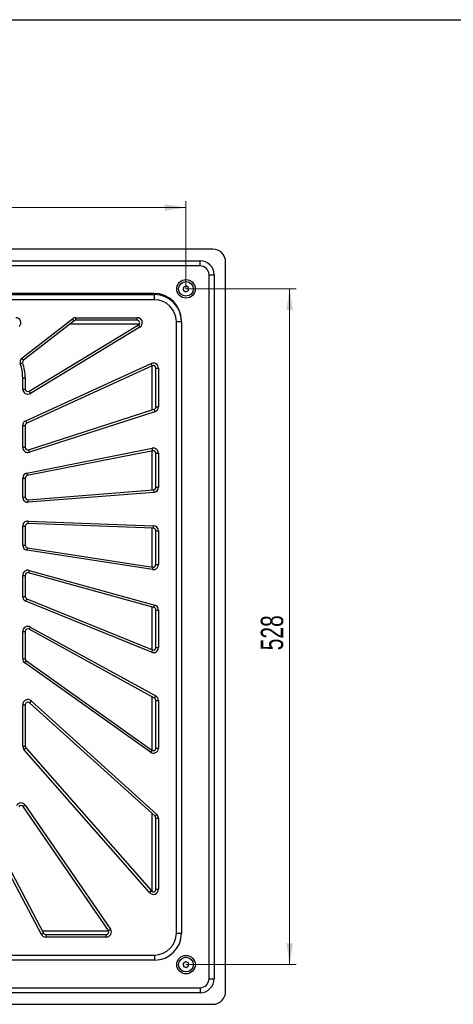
# Model space of a CAD drawing. Header units: millimetres. Extents: x 8 to 415, y 1 to 292.
# Tile 9 of 10: x 134 to 202, y 138 to 292. Entities that reach past the tile are written whole.
import ezdxf

# ---------------------------------------------------------------- set-up
doc = ezdxf.new("R2010")
doc.units = ezdxf.units.MM
doc.styles.add('SLDTEXTSTYLE1', font='TXT', dxfattribs={"width": 0.7})
doc.dimstyles.new('SLDDIMSTYLE0', dxfattribs={"dimtxt": 3.5, "dimasz": 3.302, "dimexe": 0, "dimexo": 0.0625, "dimgap": 0.875, "dimtad": 2, "dimlfac": 5, "dimrnd": 1e-09, "dimzin": 12, "dimdsep": 46, "dimtxsty": 'SLDTEXTSTYLE1', "dimsah": 1, "dimcen": 0.09, "dimadec": 0, "dimazin": 3, "dimtfac": 1, "dimtdec": 3, "dimtofl": 0, "dimtmove": 0, "dimatfit": 3, "dimfxl": 0, "dimfrac": 2, "dimtolj": 1, "dimtzin": 12, "dimarcsym": 0})

# ---------------------------------------------------------------- blocks, each defined once
blk = doc.blocks.new('_D_1')
at = {"color": 7, "linetype": 'Continuous', "lineweight": 0}
for p, q in [((54.51, 249.93), (54.51, 263.64)), ((160.11, 249.93), (160.11, 263.64)), ((54.51, 262.64), (160.11, 262.64))]:
    blk.add_line(p, q, dxfattribs=at)
at = {"color": 7, "linetype": 'Continuous', "lineweight": 18}
for points in [[(54.51, 262.64), (57.82, 262.13), (57.82, 263.15)], [(160.11, 262.64), (156.81, 263.15), (156.81, 262.13)]]:
    blk.add_solid(points, dxfattribs=at)
at = {"color": 7, "linetype": 'Continuous', "lineweight": 18, "insert": (103.64, 267.15), "char_height": 3.5, "attachment_point": 1, "style": 'SLDTEXTSTYLE1'}
blk.add_mtext('528', dxfattribs=at)
blk = doc.blocks.new('_D_2')
at = {"color": 7, "linetype": 'Continuous', "lineweight": 0}
for p, q in [((160.11, 249.93), (177.31, 249.93)), ((176.31, 144.33), (176.31, 249.93)), ((160.11, 144.33), (177.31, 144.33))]:
    blk.add_line(p, q, dxfattribs=at)
at = {"color": 7, "linetype": 'Continuous', "lineweight": 18}
for points in [[(176.31, 249.93), (175.81, 246.63), (176.82, 246.63)], [(176.31, 144.33), (176.82, 147.64), (175.81, 147.64)]]:
    blk.add_solid(points, dxfattribs=at)
at = {"color": 7, "linetype": 'Continuous', "lineweight": 18, "insert": (171.8, 193.46), "char_height": 3.5, "attachment_point": 1, "rotation": 90, "style": 'SLDTEXTSTYLE1'}
blk.add_mtext('528', dxfattribs=at)

msp = doc.modelspace()

# ---------------------------------------------------------------- linework, layer by layer
at = {"color": 7, "linetype": 'Continuous', "lineweight": 25}
for p, q in [((20, 292), (415, 292)), ((164.3142, 256.1337), (50.3142, 256.1337)), ((52.3142, 254.3337), (162.3142, 254.3337)), ((162.3142, 253.5337), (162.3142, 254.3337)), ((166.3142, 140.1337), (166.3142, 254.1337)), ((162.3142, 253.5337), (52.3142, 253.5337)), ((163.7142, 252.1337), (164.5142, 252.1337)), ((163.7142, 142.1337), (163.7142, 252.1337)), ((164.5142, 252.1337), (164.5142, 142.1337)), ((159.7305, 250.1909), (159.6996, 249.73)), ((159.6996, 249.73), (160.0833, 249.4728)), ((160.1451, 250.3945), (159.7305, 250.1909)), ((160.0833, 249.4728), (160.4978, 249.6765)), ((160.5287, 250.1374), (160.1451, 250.3945)), ((160.4978, 249.6765), (160.5287, 250.1374)), ((155.1142, 249.2337), (59.5142, 249.2337)), ((59.6142, 249.0337), (155.2142, 249.0337)), ((155.2142, 248.2337), (59.6142, 248.2337)), ((155.2142, 248.2337), (155.2142, 249.0337)), ((134.5043, 239.1191), (142.4073, 245.2652)), ((142.6529, 244.9494), (134.7499, 238.8033)), ((142.6529, 244.9494), (142.4073, 245.2652)), ((142.8984, 245.4337), (152.4977, 245.4337)), ((142.8984, 245.0337), (142.8984, 245.4337)), ((152.4977, 245.0337), (142.8984, 245.0337)), ((152.4977, 245.0337), (152.4977, 245.4337)), ((158.6142, 149.2337), (158.6142, 244.8337)), ((158.6142, 244.8337), (159.4142, 244.8337)), ((159.4142, 244.8337), (159.4142, 244.9337)), ((159.4142, 244.8337), (159.4142, 149.2337)), ((135.6214, 233.9432), (152.705, 244.2916)), ((152.9122, 243.9494), (135.8287, 233.6011)), ((152.8441, 244.4337), (141.9897, 244.4337)), ((152.705, 244.2916), (152.9122, 243.9494)), ((134.7499, 238.8033), (134.5043, 239.1191)), ((134.2407, 238.2223), (134.6181, 238.3549)), ((135.0819, 229.3311), (154.6819, 238.2793)), ((154.8481, 237.9154), (135.2481, 228.9672)), ((154.8481, 237.9154), (154.6819, 238.2793)), ((154.8142, 231.0077), (154.8142, 237.9)), ((155.4142, 231.4925), (155.4142, 237.5516)), ((155.4142, 237.5516), (155.8142, 237.5516)), ((155.8142, 237.5516), (155.8142, 231.4925)), ((134.6142, 234.2853), (134.6142, 236.0337)), ((134.6142, 236.0337), (135.0142, 236.0337)), ((135.0142, 236.0337), (135.0142, 234.2853)), ((134.6142, 234.2853), (135.0142, 234.2853)), ((135.8287, 233.6011), (135.6214, 233.9432)), ((135.5369, 224.7918), (155.1369, 231.1118)), ((155.1369, 231.1118), (155.2597, 230.7311)), ((155.4142, 231.4925), (155.8142, 231.4925)), ((135.0819, 229.3311), (135.2481, 228.9672)), ((155.2597, 230.7311), (135.6597, 224.4111)), ((134.6142, 225.1724), (134.6142, 228.6033)), ((134.6142, 228.6033), (135.0142, 228.6033)), ((135.0142, 228.6033), (135.0142, 225.1724)), ((134.6142, 225.1724), (135.0142, 225.1724)), ((135.2587, 221.15), (154.8587, 225.0328)), ((135.6597, 224.4111), (135.5369, 224.7918)), ((154.9364, 224.6404), (154.8587, 225.0328)), ((154.9364, 224.6404), (135.3364, 220.7576)), ((154.8142, 218.5139), (154.8142, 224.6162)), ((155.4142, 224.248), (155.8142, 224.248)), ((155.4142, 218.931), (155.4142, 224.248)), ((155.8142, 224.248), (155.8142, 218.931)), ((134.6142, 217.3752), (134.6142, 220.3652)), ((134.6142, 220.3652), (135.0142, 220.3652)), ((135.0142, 220.3652), (135.0142, 217.3752)), ((135.2587, 221.15), (135.3364, 220.7576)), ((135.4458, 216.9764), (155.0458, 218.5323)), ((155.0458, 218.5323), (155.0775, 218.1335)), ((155.4142, 218.931), (155.8142, 218.931)), ((134.6142, 217.3752), (135.0142, 217.3752)), ((135.4775, 216.5777), (135.4458, 216.9764)), ((155.0775, 218.1335), (135.4775, 216.5777)), ((134.6142, 209.8877), (134.6142, 212.8444)), ((134.6142, 212.8444), (135.0142, 212.8444)), ((135.0142, 212.8444), (135.0142, 209.8877)), ((135.4439, 213.6438), (135.429, 213.2441)), ((155.029, 212.5158), (135.429, 213.2441)), ((135.4439, 213.6438), (155.0439, 212.9156)), ((154.8142, 206.4815), (154.8142, 212.5238)), ((155.029, 212.5158), (155.0439, 212.9156)), ((155.4142, 206.8553), (155.4142, 212.1161)), ((155.4142, 212.1161), (155.8142, 212.1161)), ((155.8142, 212.1161), (155.8142, 206.8553)), ((134.6142, 209.8877), (135.0142, 209.8877)), ((135.2919, 209.0971), (135.353, 209.4924)), ((135.353, 209.4924), (154.953, 206.46)), ((154.8919, 206.0647), (135.2919, 209.0971)), ((154.953, 206.46), (154.8919, 206.0647)), ((155.4142, 206.8553), (155.8142, 206.8553)), ((134.6142, 201.8534), (134.6142, 205.1676)), ((134.6142, 205.1676), (135.0142, 205.1676)), ((135.0142, 205.1676), (135.0142, 201.8534)), ((135.6274, 205.9386), (135.5208, 205.5531)), ((155.1208, 200.1318), (135.5208, 205.5531)), ((135.6274, 205.9386), (155.2274, 200.5173)), ((134.6142, 201.8534), (135.0142, 201.8534)), ((135.1128, 201.1124), (135.2635, 201.4829)), ((154.7128, 193.1425), (135.1128, 201.1124)), ((135.2635, 201.4829), (154.8635, 193.513)), ((154.8142, 193.5331), (154.8142, 200.2166)), ((155.1208, 200.1318), (155.2274, 200.5173)), ((155.4142, 193.8836), (155.4142, 199.7463)), ((155.4142, 199.7463), (155.8142, 199.7463)), ((155.8142, 199.7463), (155.8142, 193.8836)), ((135.7995, 197.0901), (135.6068, 196.7396)), ((135.7995, 197.0901), (155.3995, 186.3173)), ((134.6142, 192.132), (134.6142, 196.389)), ((134.6142, 196.389), (135.0142, 196.389)), ((135.0142, 196.389), (135.0142, 192.132)), ((155.2068, 185.9668), (135.6068, 196.7396)), ((155.4142, 193.8836), (155.8142, 193.8836)), ((154.8635, 193.513), (154.7128, 193.1425)), ((134.6142, 192.132), (135.0142, 192.132)), ((134.9501, 191.4804), (135.1821, 191.8062)), ((154.5501, 177.5198), (134.9501, 191.4804)), ((135.1821, 191.8062), (154.7821, 177.8456)), ((154.8142, 177.825), (154.8142, 186.1826)), ((155.2068, 185.9668), (155.3995, 186.3173)), ((134.6142, 178.4945), (134.6142, 184.9518)), ((134.6142, 184.9518), (135.0142, 184.9518)), ((135.0142, 184.9518), (135.0142, 178.4945)), ((135.9508, 185.5451), (135.6825, 185.2484)), ((155.2825, 167.5211), (135.6825, 185.2484)), ((135.9508, 185.5451), (155.5508, 167.8177)), ((155.4142, 178.1714), (155.4142, 185.6162)), ((155.4142, 185.6162), (155.8142, 185.6162)), ((155.8142, 185.6162), (155.8142, 178.1714)), ((134.6142, 178.4945), (135.0142, 178.4945)), ((134.8123, 177.9675), (135.1132, 178.231)), ((154.4123, 155.5828), (134.8123, 177.9675)), ((135.1132, 178.231), (154.7132, 155.8463)), ((154.7821, 177.8456), (154.5501, 177.5198)), ((155.4142, 178.1714), (155.8142, 178.1714)), ((134.9996, 169.2485), (134.6701, 169.0217)), ((147.996, 149.6605), (134.6701, 169.0217)), ((134.9996, 169.2485), (148.3255, 149.8873)), ((154.8142, 155.7634), (154.8142, 167.9446)), ((155.2825, 167.5211), (155.5508, 167.8177)), ((155.4142, 156.1098), (155.4142, 167.2244)), ((155.4142, 167.2244), (155.8142, 167.2244)), ((155.8142, 167.2244), (155.8142, 156.1098)), ((137.5346, 149.0597), (129.0666, 165.0719)), ((129.4202, 165.2589), (137.8882, 149.2467)), ((154.7132, 155.8463), (154.4123, 155.5828)), ((155.4142, 156.1098), (155.8142, 156.1098)), ((137.6835, 149.6337), (148.0129, 149.6337)), ((147.996, 149.6605), (148.3255, 149.8873)), ((137.8882, 149.2467), (137.5346, 149.0597)), ((138.2418, 149.0337), (138.2418, 148.6337)), ((138.2418, 149.0337), (147.6665, 149.0337)), ((147.6665, 148.6337), (138.2418, 148.6337)), ((147.6665, 149.0337), (147.6665, 148.6337)), ((158.6142, 149.2337), (159.4142, 149.2337)), ((59.6142, 145.8337), (155.2142, 145.8337)), ((155.2142, 145.0337), (59.6142, 145.0337)), ((155.2142, 145.8337), (155.2142, 145.0337)), ((160.0716, 144.7936), (159.6946, 144.5268)), ((160.4912, 144.6005), (160.0716, 144.7936)), ((159.6946, 144.5268), (159.7372, 144.0669)), ((159.7372, 144.0669), (160.1567, 143.8738)), ((160.1567, 143.8738), (160.5338, 144.1406)), ((160.5338, 144.1406), (160.4912, 144.6005)), ((163.7142, 142.1337), (164.5142, 142.1337)), ((52.3142, 140.7337), (162.3142, 140.7337)), ((162.3142, 140.7337), (162.3142, 139.9337)), ((162.3142, 139.9337), (52.3142, 139.9337)), ((50.3142, 138.1337), (164.3142, 138.1337))]:
    msp.add_line(p, q, dxfattribs=at)
for centre, radius in [((160.1142, 249.9337), 1.45), ((160.1142, 249.9337), 1.15), ((160.1142, 144.3337), 1.45), ((160.1142, 144.3337), 1.15)]:
    msp.add_circle(centre, radius, dxfattribs=at)
for centre, radius, start, end in [((164.3142, 254.1337), 2, 0, 90), ((162.3142, 252.1337), 2.2, 0, 90), ((162.3142, 252.1337), 1.4, 0, 90), ((155.1142, 244.9337), 4.3, 0, 90), ((155.2142, 244.8337), 4.2, 0, 90), ((155.2142, 244.8337), 3.4, 0, 90), ((133.5341, 244.6337), 0.8, 314.538708, 90), ((142.8984, 244.6337), 0.8, 90, 127.872041), ((142.8984, 244.6337), 0.4, 90, 127.872041), ((152.4977, 244.6337), 0.8, 301.205374, 90), ((152.4977, 244.6337), 0.4, 301.205374, 90), ((134.9955, 238.4876), 0.8, 127.872041, 199.366385), ((134.9955, 238.4876), 0.4, 127.872041, 199.366385), ((128.0142, 236.0337), 6.6, 0, 19.366385), ((128.0142, 236.0337), 7, 0, 19.366385), ((155.0142, 237.5516), 0.8, 0, 114.538708), ((155.0142, 237.5516), 0.4, 0, 114.538708), ((135.4142, 234.2853), 0.8, 180, 301.205374), ((135.4142, 234.2853), 0.4, 180, 301.205374), ((155.0142, 231.4925), 0.4, 287.872041, 0), ((155.0142, 231.4925), 0.8, 287.872041, 0), ((135.4142, 228.6033), 0.8, 114.538708, 180), ((135.4142, 228.6033), 0.4, 114.538708, 180), ((135.4142, 225.1724), 0.8, 180, 287.872041), ((135.4142, 225.1724), 0.4, 180, 287.872041), ((155.0142, 224.248), 0.8, 0, 101.205374), ((155.0142, 224.248), 0.4, 0, 101.205374), ((135.4142, 220.3652), 0.8, 101.205374, 180), ((135.4142, 220.3652), 0.4, 101.205374, 180), ((155.0142, 218.931), 0.4, 274.538708, 0), ((155.0142, 218.931), 0.8, 274.538708, 0), ((135.4142, 217.3752), 0.8, 180, 274.538708), ((135.4142, 217.3752), 0.4, 180, 274.538708), ((135.4142, 212.8444), 0.8, 87.872041, 180), ((135.4142, 212.8444), 0.4, 87.872041, 180), ((155.0142, 212.1161), 0.4, 0, 87.872041), ((155.0142, 212.1161), 0.8, 0, 87.872041), ((135.4142, 209.8877), 0.8, 180, 261.205374), ((135.4142, 209.8877), 0.4, 180, 261.205374), ((155.0142, 206.8553), 0.8, 261.205374, 0), ((155.0142, 206.8553), 0.4, 261.205374, 0), ((135.4142, 205.1676), 0.8, 74.538708, 180), ((135.4142, 205.1676), 0.4, 74.538708, 180), ((135.4142, 201.8534), 0.8, 180, 247.872041), ((135.4142, 201.8534), 0.4, 180, 247.872041), ((155.0142, 199.7463), 0.4, 0, 74.538708), ((155.0142, 199.7463), 0.8, 0, 74.538708), ((135.4142, 196.389), 0.8, 61.205374, 180), ((135.4142, 196.389), 0.4, 61.205374, 180), ((155.0142, 193.8836), 0.8, 247.872041, 0), ((155.0142, 193.8836), 0.4, 247.872041, 0), ((135.4142, 192.132), 0.8, 180, 234.538708), ((135.4142, 192.132), 0.4, 180, 234.538708), ((155.0142, 185.6162), 0.8, 0, 61.205374), ((135.4142, 184.9518), 0.8, 47.872041, 180), ((135.4142, 184.9518), 0.4, 47.872041, 180), ((155.0142, 185.6162), 0.4, 0, 61.205374), ((135.4142, 178.4945), 0.8, 180, 221.205374), ((135.4142, 178.4945), 0.4, 180, 221.205374), ((155.0142, 178.1714), 0.8, 234.538708, 0), ((155.0142, 178.1714), 0.4, 234.538708, 0), ((134.3406, 168.795), 0.8, 34.538708, 148.751704), ((134.3406, 168.795), 0.4, 34.538708, 148.751704), ((155.0142, 167.2244), 0.8, 0, 47.872041), ((155.0142, 167.2244), 0.4, 0, 47.872041), ((155.0142, 156.1098), 0.8, 221.205374, 0), ((155.0142, 156.1098), 0.4, 221.205374, 0), ((147.6665, 149.4337), 0.8, 270, 34.538708), ((147.6665, 149.4337), 0.4, 270, 34.538708), ((138.2418, 149.4337), 0.8, 207.872041, 270), ((138.2418, 149.4337), 0.4, 207.872041, 270), ((155.2142, 149.2337), 3.4, 270, 0), ((155.2142, 149.2337), 4.2, 270, 0), ((162.3142, 142.1337), 1.4, 270, 0), ((162.3142, 142.1337), 2.2, 270, 0), ((164.3142, 140.1337), 2, 270, 0)]:
    msp.add_arc(centre, radius, start, end, dxfattribs=at)

# ---------------------------------------------------------------- dimensions: what is measured, and where the dimension line sits
at = {"color": 7, "linetype": 'Continuous', "lineweight": 18}
dim = msp.add_linear_dim(base=(160.1142, 262.6418), p1=(54.5142, 249.9337), p2=(160.1142, 249.9337), dimstyle='SLDDIMSTYLE0', dxfattribs=at)
dim.commit()
dim.dimension.update_dxf_attribs({"geometry": '_D_1', "text_midpoint": (107.3142, 262.6418), "dimtype": 160})
dim = msp.add_linear_dim(base=(176.3142, 249.9337), p1=(160.1142, 144.3337), p2=(160.1142, 249.9337), angle=90, dimstyle='SLDDIMSTYLE0', dxfattribs=at)
dim.commit()
dim.dimension.update_dxf_attribs({"geometry": '_D_2', "text_midpoint": (176.3142, 197.1337), "dimtype": 160})

doc.saveas('drawing.dxf')
